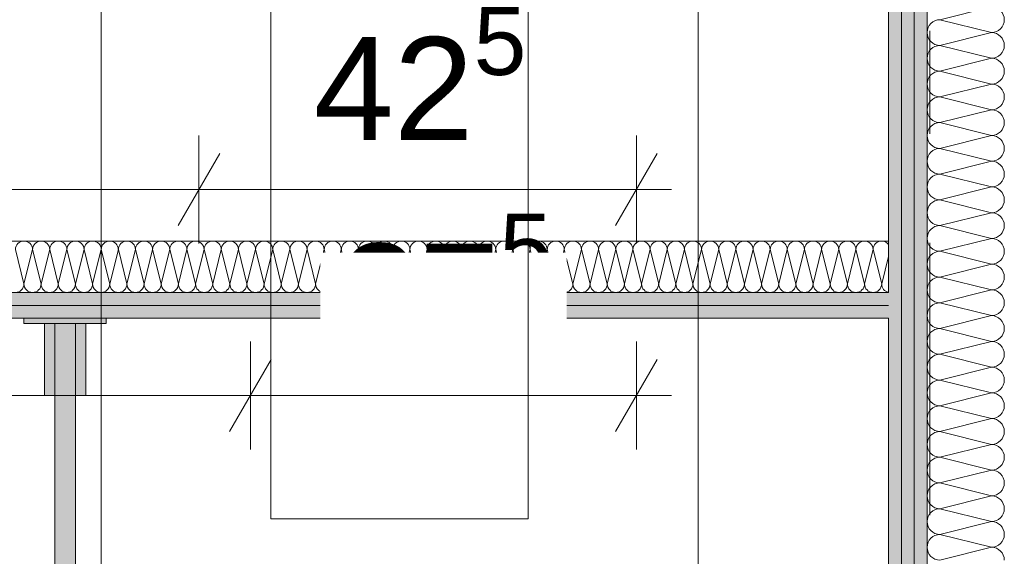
# Model space of a CAD drawing. Header units: metres. Extents: x -3.6 to 84.5, y -11 to 16.8.
# Tile 221 of 256: x 46.446 to 47.402, y 2.629 to 3.15. Entities that reach past the tile are written whole.
import ezdxf

# ---------------------------------------------------------------- set-up
doc = ezdxf.new("R2010")
doc.units = ezdxf.units.M
doc.header["$MEASUREMENT"] = 0
doc.linetypes.add('Strichlinie doppelt', pattern=[0.546806, 0.264583, -0.105833, 0.070556, -0.105833])
doc.linetypes.add('Wipeout_Contour', pattern=[1, 0, -1])
for name, color, linetype in [('154 - Bemaßung_ Beschriftung.Ausbau - Deckenspiegel', 7, 'Continuous'), ('305 - Elemente.Linie_ Schraffur - Deckenspiegel', 7, 'Continuous'), ('451 - Universal.Achsen Raster', 7, 'Continuous'), ('605 - Struktur.Wand Innen', 7, 'Continuous'), ('606 - Struktur.Wand Innen Ausbau', 7, 'Continuous'), ('702 - Einrichtung.Möbel Sanitär', 7, 'Continuous')]:
    doc.layers.add(name, color=color, linetype=linetype)
doc.styles.add('ERSTELLTER_STIL_2', font='txt')
doc.dimstyles.new('ERSTELLTER_STIL__3', dxfattribs={"dimtxt": 0.1, "dimasz": 0.0532, "dimexe": 0.18, "dimexo": 0.0625, "dimgap": 0, "dimtad": 1, "dimtih": 1, "dimtoh": 1, "dimzin": 0, "dimdsep": 46, "dimtxsty": 'ERSTELLTER_STIL_2', "dimblk": 'ARROWHEAD_2', "dimblk1": 'ARROWHEAD_2', "dimblk2": 'ARROWHEAD_2', "dimcen": 0.09, "dimse1": 1, "dimse2": 1, "dimclrd": 7, "dimclre": 7, "dimclrt": 7, "dimazin": 0, "dimtfac": 1, "dimtdec": 4, "dimtmove": 0, "dimatfit": 3, "dimfxl": 1, "dimtolj": 1, "dimtzin": 0, "dimarcsym": 0})
pattern_1 = [(45, (0, 0), (-0.01767767, 0.01767767), [0, -0.025])]

# ---------------------------------------------------------------- blocks, each defined once
blk = doc.blocks.new('*X124')
at = {"layer": '605 - Struktur.Wand Innen', "color": 7, "linetype": 'Continuous', "lineweight": 5}
for p, q in [((47.33999, 3.15), (47.38999, 3.1625)), ((47.33999, 3.15), (47.38999, 3.1375)), ((47.33999, 3.125), (47.38999, 3.1375)), ((47.33999, 3.125), (47.38999, 3.1125)), ((47.33999, 3.1), (47.38999, 3.1125)), ((47.33999, 3.1), (47.38999, 3.0875)), ((47.33999, 3.075), (47.38999, 3.0875)), ((47.33999, 3.075), (47.38999, 3.0625)), ((47.33999, 3.05), (47.38999, 3.0625)), ((47.33999, 3.05), (47.38999, 3.0375)), ((47.33999, 3.025), (47.38999, 3.0375)), ((47.33999, 3.025), (47.38999, 3.0125)), ((47.33999, 3), (47.38999, 3.0125)), ((47.33999, 3), (47.38999, 2.9875)), ((47.33999, 2.975), (47.38999, 2.9875)), ((47.33999, 2.975), (47.38999, 2.9625)), ((47.33999, 2.95), (47.38999, 2.9625)), ((47.33999, 2.95), (47.38999, 2.9375)), ((47.33999, 2.925), (47.38999, 2.9375)), ((47.33999, 2.925), (47.38999, 2.9125)), ((47.33999, 2.9), (47.38999, 2.9125)), ((47.33999, 2.9), (47.38999, 2.8875)), ((47.33999, 2.875), (47.38999, 2.8875)), ((47.33999, 2.875), (47.38999, 2.8625)), ((47.33999, 2.85), (47.38999, 2.8625)), ((47.33999, 2.85), (47.38999, 2.8375)), ((47.33999, 2.825), (47.38999, 2.8375)), ((47.33999, 2.825), (47.38999, 2.8125)), ((47.33999, 2.8), (47.38999, 2.8125)), ((47.33999, 2.8), (47.38999, 2.7875)), ((47.33999, 2.775), (47.38999, 2.7875)), ((47.33999, 2.775), (47.38999, 2.7625)), ((47.33999, 2.75), (47.38999, 2.7625)), ((47.33999, 2.75), (47.38999, 2.7375)), ((47.33999, 2.725), (47.38999, 2.7375)), ((47.33999, 2.725), (47.38999, 2.7125)), ((47.33999, 2.7), (47.38999, 2.7125)), ((47.33999, 2.7), (47.38999, 2.6875)), ((47.33999, 2.675), (47.38999, 2.6875)), ((47.33999, 2.675), (47.38999, 2.6625)), ((47.33999, 2.65), (47.38999, 2.6625)), ((47.33999, 2.65), (47.38999, 2.6375)), ((47.33999, 2.625), (47.38999, 2.6375))]:
    blk.add_line(p, q, dxfattribs=at)
for centre, start, end in [((47.38999, 3.15), 0, 90), ((47.33999, 3.1375), 90, 180), ((47.38999, 3.15), 270, 0), ((47.33999, 3.1375), 180, 270), ((47.38999, 3.125), 0, 90), ((47.33999, 3.1125), 90, 180), ((47.38999, 3.125), 270, 0), ((47.33999, 3.1125), 180, 270), ((47.38999, 3.1), 0, 90), ((47.33999, 3.0875), 90, 180), ((47.38999, 3.1), 270, 0), ((47.33999, 3.0875), 180, 270), ((47.38999, 3.075), 0, 90), ((47.33999, 3.0625), 90, 180), ((47.38999, 3.075), 270, 0), ((47.33999, 3.0625), 180, 270), ((47.38999, 3.05), 0, 90), ((47.33999, 3.0375), 90, 180), ((47.38999, 3.05), 270, 0), ((47.33999, 3.0375), 180, 270), ((47.38999, 3.025), 0, 90), ((47.33999, 3.0125), 90, 180), ((47.38999, 3.025), 270, 0), ((47.33999, 3.0125), 180, 270), ((47.38999, 3), 0, 90), ((47.33999, 2.9875), 90, 180), ((47.38999, 3), 270, 0), ((47.33999, 2.9875), 180, 270), ((47.38999, 2.975), 0, 90), ((47.33999, 2.9625), 90, 180), ((47.38999, 2.975), 270, 0), ((47.33999, 2.9625), 180, 270), ((47.38999, 2.95), 0, 90), ((47.33999, 2.9375), 90, 180), ((47.38999, 2.95), 270, 0), ((47.33999, 2.9375), 180, 270), ((47.38999, 2.925), 0, 90), ((47.33999, 2.9125), 90, 180), ((47.38999, 2.925), 270, 0), ((47.33999, 2.9125), 180, 270), ((47.38999, 2.9), 0, 90), ((47.33999, 2.8875), 90, 180), ((47.38999, 2.9), 270, 0), ((47.33999, 2.8875), 180, 270), ((47.38999, 2.875), 0, 90), ((47.33999, 2.8625), 90, 180), ((47.38999, 2.875), 270, 0), ((47.33999, 2.8625), 180, 270), ((47.38999, 2.85), 0, 90), ((47.33999, 2.8375), 90, 180), ((47.38999, 2.85), 270, 0), ((47.33999, 2.8375), 180, 270), ((47.38999, 2.825), 0, 90), ((47.33999, 2.8125), 90, 180), ((47.38999, 2.825), 270, 0), ((47.33999, 2.8125), 180, 270), ((47.38999, 2.8), 0, 90), ((47.33999, 2.7875), 90, 180), ((47.38999, 2.8), 270, 0), ((47.33999, 2.7875), 180, 270), ((47.38999, 2.775), 0, 90), ((47.33999, 2.7625), 90, 180), ((47.38999, 2.775), 270, 0), ((47.33999, 2.7625), 180, 270), ((47.38999, 2.75), 0, 90), ((47.33999, 2.7375), 90, 180), ((47.38999, 2.75), 270, 0), ((47.33999, 2.7375), 180, 270), ((47.38999, 2.725), 0, 90), ((47.33999, 2.7125), 90, 180), ((47.38999, 2.725), 270, 0), ((47.33999, 2.7125), 180, 270), ((47.38999, 2.7), 0, 90), ((47.33999, 2.6875), 90, 180), ((47.38999, 2.7), 270, 0), ((47.33999, 2.6875), 180, 270), ((47.38999, 2.675), 0, 90), ((47.33999, 2.6625), 90, 180), ((47.38999, 2.675), 270, 0), ((47.33999, 2.6625), 180, 270), ((47.38999, 2.65), 0, 90), ((47.33999, 2.6375), 90, 180), ((47.38999, 2.65), 270, 0), ((47.33999, 2.6375), 180, 270), ((47.38999, 2.625), 0, 90)]:
    blk.add_arc(centre, 0.0125, start, end, dxfattribs=at)
blk = doc.blocks.new('*X127')
at = {"layer": '606 - Struktur.Wand Innen Ausbau', "color": 7, "linetype": 'Continuous', "lineweight": 5}
for p, q in [((46.45, 2.89333), (46.44167, 2.92667)), ((46.45, 2.89333), (46.45833, 2.92667)), ((46.46667, 2.89333), (46.45833, 2.92667)), ((46.46667, 2.89333), (46.475, 2.92667)), ((46.48333, 2.89333), (46.475, 2.92667)), ((46.48333, 2.89333), (46.49167, 2.92667)), ((46.5, 2.89333), (46.49167, 2.92667)), ((46.5, 2.89333), (46.50833, 2.92667)), ((46.51667, 2.89333), (46.50833, 2.92667)), ((46.51667, 2.89333), (46.525, 2.92667)), ((46.53333, 2.89333), (46.525, 2.92667)), ((46.53333, 2.89333), (46.54167, 2.92667)), ((46.55, 2.89333), (46.54167, 2.92667)), ((46.55, 2.89333), (46.55833, 2.92667)), ((46.56667, 2.89333), (46.55833, 2.92667)), ((46.56667, 2.89333), (46.575, 2.92667)), ((46.58333, 2.89333), (46.575, 2.92667)), ((46.58333, 2.89333), (46.59167, 2.92667)), ((46.6, 2.89333), (46.59167, 2.92667)), ((46.6, 2.89333), (46.60833, 2.92667)), ((46.61667, 2.89333), (46.60833, 2.92667)), ((46.61667, 2.89333), (46.625, 2.92667)), ((46.63333, 2.89333), (46.625, 2.92667)), ((46.63333, 2.89333), (46.64167, 2.92667)), ((46.65, 2.89333), (46.64167, 2.92667)), ((46.65, 2.89333), (46.65833, 2.92667)), ((46.66667, 2.89333), (46.65833, 2.92667)), ((46.66667, 2.89333), (46.675, 2.92667)), ((46.68333, 2.89333), (46.675, 2.92667)), ((46.68333, 2.89333), (46.69167, 2.92667)), ((46.7, 2.89333), (46.69167, 2.92667)), ((46.7, 2.89333), (46.70833, 2.92667)), ((46.71667, 2.89333), (46.70833, 2.92667)), ((46.71667, 2.89333), (46.725, 2.92667)), ((46.73333, 2.89333), (46.725, 2.92667)), ((46.73333, 2.89333), (46.74167, 2.92667)), ((46.75, 2.89333), (46.74167, 2.92667)), ((46.75, 2.89333), (46.75833, 2.92667)), ((46.76667, 2.89333), (46.75833, 2.92667)), ((46.76667, 2.89333), (46.775, 2.92667)), ((46.78333, 2.89333), (46.775, 2.92667)), ((46.78333, 2.89333), (46.79167, 2.92667)), ((46.8, 2.89333), (46.79167, 2.92667)), ((46.8, 2.89333), (46.80833, 2.92667)), ((46.81667, 2.89333), (46.80833, 2.92667)), ((46.81667, 2.89333), (46.825, 2.92667)), ((46.83333, 2.89333), (46.825, 2.92667)), ((46.83333, 2.89333), (46.84167, 2.92667)), ((46.85, 2.89333), (46.84167, 2.92667)), ((46.85, 2.89333), (46.85833, 2.92667)), ((46.86667, 2.89333), (46.85833, 2.92667)), ((46.86667, 2.89333), (46.875, 2.92667)), ((46.88333, 2.89333), (46.875, 2.92667)), ((46.88333, 2.89333), (46.89167, 2.92667)), ((46.9, 2.89333), (46.89167, 2.92667)), ((46.9, 2.89333), (46.90833, 2.92667)), ((46.91667, 2.89333), (46.90833, 2.92667)), ((46.91667, 2.89333), (46.925, 2.92667)), ((46.93333, 2.89333), (46.925, 2.92667)), ((46.93333, 2.89333), (46.94167, 2.92667)), ((46.95, 2.89333), (46.94167, 2.92667)), ((46.95, 2.89333), (46.95833, 2.92667)), ((46.96667, 2.89333), (46.95833, 2.92667)), ((46.96667, 2.89333), (46.975, 2.92667)), ((46.98333, 2.89333), (46.975, 2.92667)), ((46.98333, 2.89333), (46.99167, 2.92667)), ((47, 2.89333), (46.99167, 2.92667)), ((47, 2.89333), (47.00833, 2.92667)), ((47.01667, 2.89333), (47.00833, 2.92667)), ((47.01667, 2.89333), (47.025, 2.92667)), ((47.03333, 2.89333), (47.025, 2.92667)), ((47.03333, 2.89333), (47.04167, 2.92667)), ((47.05, 2.89333), (47.04167, 2.92667)), ((47.05, 2.89333), (47.05833, 2.92667)), ((47.06667, 2.89333), (47.05833, 2.92667)), ((47.06667, 2.89333), (47.075, 2.92667)), ((47.08333, 2.89333), (47.075, 2.92667)), ((47.08333, 2.89333), (47.09167, 2.92667)), ((47.1, 2.89333), (47.09167, 2.92667)), ((47.1, 2.89333), (47.10833, 2.92667)), ((47.11667, 2.89333), (47.10833, 2.92667)), ((47.11667, 2.89333), (47.125, 2.92667)), ((47.13333, 2.89333), (47.125, 2.92667)), ((47.13333, 2.89333), (47.14167, 2.92667)), ((47.15, 2.89333), (47.14167, 2.92667)), ((47.15, 2.89333), (47.15833, 2.92667)), ((47.16667, 2.89333), (47.15833, 2.92667)), ((47.16667, 2.89333), (47.175, 2.92667)), ((47.18333, 2.89333), (47.175, 2.92667)), ((47.18333, 2.89333), (47.19167, 2.92667)), ((47.2, 2.89333), (47.19167, 2.92667)), ((47.2, 2.89333), (47.20833, 2.92667)), ((47.21667, 2.89333), (47.20833, 2.92667)), ((47.21667, 2.89333), (47.225, 2.92667)), ((47.23333, 2.89333), (47.225, 2.92667)), ((47.23333, 2.89333), (47.24167, 2.92667)), ((47.25, 2.89333), (47.24167, 2.92667)), ((47.25, 2.89333), (47.25833, 2.92667)), ((47.26667, 2.89333), (47.25833, 2.92667)), ((47.26667, 2.89333), (47.275, 2.92667)), ((47.28333, 2.89333), (47.275, 2.92667)), ((47.28333, 2.89333), (47.28999, 2.91996))]:
    blk.add_line(p, q, dxfattribs=at)
for centre, start, end in [((46.45, 2.92667), 90.00001, 180.00001), ((46.45, 2.92667), 0.00001, 90.00001), ((46.46667, 2.92667), 90.00001, 180.00001), ((46.46667, 2.92667), 0.00001, 90.00001), ((46.48333, 2.92667), 90.00001, 180.00001), ((46.48333, 2.92667), 0.00001, 90.00001), ((46.5, 2.92667), 90.00001, 180.00001), ((46.5, 2.92667), 0.00001, 90.00001), ((46.51667, 2.92667), 90.00001, 180.00001), ((46.51667, 2.92667), 0.00001, 90.00001), ((46.53333, 2.92667), 90.00001, 180.00001), ((46.53333, 2.92667), 0.00001, 90.00001), ((46.55, 2.92667), 90.00001, 180.00001), ((46.55, 2.92667), 0.00001, 90.00001), ((46.56667, 2.92667), 90.00001, 180.00001), ((46.56667, 2.92667), 0.00001, 90.00001), ((46.58333, 2.92667), 90.00001, 180.00001), ((46.58333, 2.92667), 0.00001, 90.00001), ((46.6, 2.92667), 90.00001, 180.00001), ((46.6, 2.92667), 0.00001, 90.00001), ((46.61667, 2.92667), 90.00001, 180.00001), ((46.61667, 2.92667), 0.00001, 90.00001), ((46.63333, 2.92667), 90.00001, 180.00001), ((46.63333, 2.92667), 0.00001, 90.00001), ((46.65, 2.92667), 90.00001, 180.00001), ((46.65, 2.92667), 0.00001, 90.00001), ((46.66667, 2.92667), 90.00001, 180.00001), ((46.66667, 2.92667), 0.00001, 90.00001), ((46.68333, 2.92667), 90.00001, 180.00001), ((46.68333, 2.92667), 0.00001, 90.00001), ((46.7, 2.92667), 90.00001, 180.00001), ((46.7, 2.92667), 0.00001, 90.00001), ((46.71667, 2.92667), 90.00001, 180.00001), ((46.71667, 2.92667), 0.00001, 90.00001), ((46.73333, 2.92667), 90.00001, 180.00001), ((46.73333, 2.92667), 0.00001, 90.00001), ((46.75, 2.92667), 90.00001, 180.00001), ((46.75, 2.92667), 0.00001, 90.00001), ((46.76667, 2.92667), 90.00001, 180.00001), ((46.76667, 2.92667), 0.00001, 90.00001), ((46.78333, 2.92667), 90.00001, 180.00001), ((46.78333, 2.92667), 0.00001, 90.00001), ((46.8, 2.92667), 90.00001, 180.00001), ((46.8, 2.92667), 0.00001, 90.00001), ((46.81667, 2.92667), 90.00001, 180.00001), ((46.81667, 2.92667), 0.00001, 90.00001), ((46.83333, 2.92667), 90.00001, 180.00001), ((46.83333, 2.92667), 0.00001, 90.00001), ((46.85, 2.92667), 90.00001, 180.00001), ((46.85, 2.92667), 0.00001, 90.00001), ((46.86667, 2.92667), 90.00001, 180.00001), ((46.86667, 2.92667), 0.00001, 90.00001), ((46.88333, 2.92667), 90.00001, 180.00001), ((46.88333, 2.92667), 0.00001, 90.00001), ((46.9, 2.92667), 90.00001, 180.00001), ((46.9, 2.92667), 0.00001, 90.00001), ((46.91667, 2.92667), 90.00001, 180.00001), ((46.91667, 2.92667), 0.00001, 90.00001), ((46.93333, 2.92667), 90.00001, 180.00001), ((46.93333, 2.92667), 0.00001, 90.00001), ((46.95, 2.92667), 90.00001, 180.00001), ((46.95, 2.92667), 0.00001, 90.00001), ((46.96667, 2.92667), 90.00001, 180.00001), ((46.96667, 2.92667), 0.00001, 90.00001), ((46.98333, 2.92667), 90.00001, 180.00001), ((46.98333, 2.92667), 0.00001, 90.00001), ((47, 2.92667), 90.00001, 180.00001), ((47, 2.92667), 0.00001, 90.00001), ((47.01667, 2.92667), 90.00001, 180.00001), ((47.01667, 2.92667), 0.00001, 90.00001), ((47.03333, 2.92667), 90.00001, 180.00001), ((47.03333, 2.92667), 0.00001, 90.00001), ((47.05, 2.92667), 90.00001, 180.00001), ((47.05, 2.92667), 0.00001, 90.00001), ((47.06667, 2.92667), 90.00001, 180.00001), ((47.06667, 2.92667), 0.00001, 90.00001), ((47.08333, 2.92667), 90.00001, 180.00001), ((47.08333, 2.92667), 0.00001, 90.00001), ((47.1, 2.92667), 90.00001, 180.00001), ((47.1, 2.92667), 0.00001, 90.00001), ((47.11667, 2.92667), 90.00001, 180.00001), ((47.11667, 2.92667), 0.00001, 90.00001), ((47.13333, 2.92667), 90.00001, 180.00001), ((47.13333, 2.92667), 0.00001, 90.00001), ((47.15, 2.92667), 90.00001, 180.00001), ((47.15, 2.92667), 0.00001, 90.00001), ((47.16667, 2.92667), 90.00001, 180.00001), ((47.16667, 2.92667), 0.00001, 90.00001), ((47.18333, 2.92667), 90.00001, 180.00001), ((47.18333, 2.92667), 0.00001, 90.00001), ((47.2, 2.92667), 90.00001, 180.00001), ((47.2, 2.92667), 0.00001, 90.00001), ((47.21667, 2.92667), 90.00001, 180.00001), ((47.21667, 2.92667), 0.00001, 90.00001), ((47.23333, 2.92667), 90.00001, 180.00001), ((47.23333, 2.92667), 0.00001, 90.00001), ((47.25, 2.92667), 90.00001, 180.00001), ((47.25, 2.92667), 0.00001, 90.00001), ((47.26667, 2.92667), 90.00001, 180.00001), ((47.26667, 2.92667), 0.00001, 90.00001), ((47.28333, 2.92667), 90.00001, 180.00001), ((47.28333, 2.92667), 36.98976, 90.00001), ((46.44167, 2.89333), 270.00001, 0.00001), ((46.45833, 2.89333), 180.00001, 270.00001), ((46.45833, 2.89333), 270.00001, 0.00001), ((46.475, 2.89333), 180.00001, 270.00001), ((46.475, 2.89333), 270.00001, 0.00001), ((46.49167, 2.89333), 180.00001, 270.00001), ((46.49167, 2.89333), 270.00001, 0.00001), ((46.50833, 2.89333), 180.00001, 270.00001), ((46.50833, 2.89333), 270.00001, 0.00001), ((46.525, 2.89333), 180.00001, 270.00001), ((46.525, 2.89333), 270.00001, 0.00001), ((46.54167, 2.89333), 180.00001, 270.00001), ((46.54167, 2.89333), 270.00001, 0.00001), ((46.55833, 2.89333), 180.00001, 270.00001), ((46.55833, 2.89333), 270.00001, 0.00001), ((46.575, 2.89333), 180.00001, 270.00001), ((46.575, 2.89333), 270.00001, 0.00001), ((46.59167, 2.89333), 180.00001, 270.00001), ((46.59167, 2.89333), 270.00001, 0.00001), ((46.60833, 2.89333), 180.00001, 270.00001), ((46.60833, 2.89333), 270.00001, 0.00001), ((46.625, 2.89333), 180.00001, 270.00001), ((46.625, 2.89333), 270.00001, 0.00001), ((46.64167, 2.89333), 180.00001, 270.00001), ((46.64167, 2.89333), 270.00001, 0.00001), ((46.65833, 2.89333), 180.00001, 270.00001), ((46.65833, 2.89333), 270.00001, 0.00001), ((46.675, 2.89333), 180.00001, 270.00001), ((46.675, 2.89333), 270.00001, 0.00001), ((46.69167, 2.89333), 180.00001, 270.00001), ((46.69167, 2.89333), 270.00001, 0.00001), ((46.70833, 2.89333), 180.00001, 270.00001), ((46.70833, 2.89333), 270.00001, 0.00001), ((46.725, 2.89333), 180.00001, 270.00001), ((46.725, 2.89333), 270.00001, 0.00001), ((46.74167, 2.89333), 180.00001, 270.00001), ((46.74167, 2.89333), 270.00001, 0.00001), ((46.75833, 2.89333), 180.00001, 270.00001), ((46.75833, 2.89333), 270.00001, 0.00001), ((46.775, 2.89333), 180.00001, 270.00001), ((46.775, 2.89333), 270.00001, 0.00001), ((46.79167, 2.89333), 180.00001, 270.00001), ((46.79167, 2.89333), 270.00001, 0.00001), ((46.80833, 2.89333), 180.00001, 270.00001), ((46.80833, 2.89333), 270.00001, 0.00001), ((46.825, 2.89333), 180.00001, 270.00001), ((46.825, 2.89333), 270.00001, 0.00001), ((46.84167, 2.89333), 180.00001, 270.00001), ((46.84167, 2.89333), 270.00001, 0.00001), ((46.85833, 2.89333), 180.00001, 270.00001), ((46.85833, 2.89333), 270.00001, 0.00001), ((46.875, 2.89333), 180.00001, 270.00001), ((46.875, 2.89333), 270.00001, 0.00001), ((46.89167, 2.89333), 180.00001, 270.00001), ((46.89167, 2.89333), 270.00001, 0.00001), ((46.90833, 2.89333), 180.00001, 270.00001), ((46.90833, 2.89333), 270.00001, 0.00001), ((46.925, 2.89333), 180.00001, 270.00001), ((46.925, 2.89333), 270.00001, 0.00001), ((46.94167, 2.89333), 180.00001, 270.00001), ((46.94167, 2.89333), 270.00001, 0.00001), ((46.95833, 2.89333), 180.00001, 270.00001), ((46.95833, 2.89333), 270.00001, 0.00001), ((46.975, 2.89333), 180.00001, 270.00001), ((46.975, 2.89333), 270.00001, 0.00001), ((46.99167, 2.89333), 180.00001, 270.00001), ((46.99167, 2.89333), 270.00001, 0.00001), ((47.00833, 2.89333), 180.00001, 270.00001), ((47.00833, 2.89333), 270.00001, 0.00001), ((47.025, 2.89333), 180.00001, 270.00001), ((47.025, 2.89333), 270.00001, 0.00001), ((47.04167, 2.89333), 180.00001, 270.00001), ((47.04167, 2.89333), 270.00001, 0.00001), ((47.05833, 2.89333), 180.00001, 270.00001), ((47.05833, 2.89333), 270.00001, 0.00001), ((47.075, 2.89333), 180.00001, 270.00001), ((47.075, 2.89333), 270.00001, 0.00001), ((47.09167, 2.89333), 180.00001, 270.00001), ((47.09167, 2.89333), 270.00001, 0.00001), ((47.10833, 2.89333), 180.00001, 270.00001), ((47.10833, 2.89333), 270.00001, 0.00001), ((47.125, 2.89333), 180.00001, 270.00001), ((47.125, 2.89333), 270.00001, 0.00001), ((47.14167, 2.89333), 180.00001, 270.00001), ((47.14167, 2.89333), 270.00001, 0.00001), ((47.15833, 2.89333), 180.00001, 270.00001), ((47.15833, 2.89333), 270.00001, 0.00001), ((47.175, 2.89333), 180.00001, 270.00001), ((47.175, 2.89333), 270.00001, 0.00001), ((47.19167, 2.89333), 180.00001, 270.00001), ((47.19167, 2.89333), 270.00001, 0.00001), ((47.20833, 2.89333), 180.00001, 270.00001), ((47.20833, 2.89333), 270.00001, 0.00001), ((47.225, 2.89333), 180.00001, 270.00001), ((47.225, 2.89333), 270.00001, 0.00001), ((47.24167, 2.89333), 180.00001, 270.00001), ((47.24167, 2.89333), 270.00001, 0.00001), ((47.25833, 2.89333), 180.00001, 270.00001), ((47.25833, 2.89333), 270.00001, 0.00001), ((47.275, 2.89333), 180.00001, 270.00001), ((47.275, 2.89333), 270.00001, 0.00001), ((47.29167, 2.89333), 180.00001, 258.38948)]:
    blk.add_arc(centre, 0.00833, start, end, dxfattribs=at)
blk = doc.blocks.new('*D198')
at = {"layer": '154 - Bemaßung_ Beschriftung.Ausbau - Deckenspiegel', "color": 7, "linetype": 'Continuous', "lineweight": 5}
for p, q in [((46.01999, 2.9325), (46.01999, 3.0375)), ((46.61999, 2.9325), (46.61999, 3.0375)), ((46.0402, 3.02), (45.99978, 2.95)), ((46.6402, 3.02), (46.59978, 2.95)), ((46.01999, 2.985), (46.61999, 2.985))]:
    blk.add_line(p, q, dxfattribs=at)
at = {"layer": '154 - Bemaßung_ Beschriftung.Ausbau - Deckenspiegel', "color": 7, "lineweight": 5, "insert": (46.2441, 3.005), "char_height": 0.1, "attachment_point": 7, "style": 'ERSTELLTER_STIL_2'}
blk.add_mtext('\\A1;{\\pql;\\fArial|b0|i0|c0|p38;60}', dxfattribs=at)
blk = doc.blocks.new('ARROWHEAD_2')
at = {"color": 0, "linetype": 'Continuous', "lineweight": 0}
for p, q in [((-0.378, -0.655), (0.378, 0.655)), ((0, 0), (-1, 0))]:
    blk.add_line(p, q, dxfattribs=at)
blk = doc.blocks.new('*D199')
at = {"layer": '154 - Bemaßung_ Beschriftung.Ausbau - Deckenspiegel', "color": 7, "linetype": 'Continuous', "lineweight": 5}
for p, q in [((46.61999, 2.9325), (46.61999, 3.0375)), ((47.04499, 2.9325), (47.04499, 3.0375)), ((46.6402, 3.02), (46.59978, 2.95)), ((47.02478, 2.95), (47.0652, 3.02)), ((46.61999, 2.985), (47.04499, 2.985)), ((47.04499, 2.985), (47.07922, 2.985))]:
    blk.add_line(p, q, dxfattribs=at)
at = {"layer": '154 - Bemaßung_ Beschriftung.Ausbau - Deckenspiegel', "color": 7, "lineweight": 5, "insert": (46.73156, 3.00391), "char_height": 0.1, "attachment_point": 7, "style": 'ERSTELLTER_STIL_2'}
blk.add_mtext('\\A1;{\\pql;\\fArial|b0|i0|c0|p38;42\\fArial|b0|i0|c0|p38;\\A1{\\H.66x;\\S5^  ;}}', dxfattribs=at)
blk = doc.blocks.new('*D313')
at = {"layer": '154 - Bemaßung_ Beschriftung.Ausbau - Deckenspiegel', "color": 7, "linetype": 'Continuous', "lineweight": 5}
for p, q in [((45.71999, 2.7325), (45.71999, 2.8375)), ((46.66999, 2.7325), (46.66999, 2.8375)), ((45.7402, 2.82), (45.69978, 2.75)), ((46.6902, 2.82), (46.64978, 2.75)), ((45.71999, 2.785), (46.66999, 2.785))]:
    blk.add_line(p, q, dxfattribs=at)
at = {"color": 254, "linetype": 'Wipeout_Contour', "lineweight": 0, "ltscale": 185.143091}
blk.add_wipeout([(46.10035, 2.78625), (46.28962, 2.78625), (46.28962, 2.92375), (46.10035, 2.92375)], dxfattribs=at).dxf.layer = '154 - Bemaßung_ Beschriftung.Ausbau - Deckenspiegel'
at = {"layer": '154 - Bemaßung_ Beschriftung.Ausbau - Deckenspiegel', "color": 7, "lineweight": 5, "insert": (46.1191, 2.805), "char_height": 0.1, "attachment_point": 7, "style": 'ERSTELLTER_STIL_2'}
blk.add_mtext('\\A1;{\\pql;\\fArial|b0|i0|c0|p38;95}', dxfattribs=at)
blk = doc.blocks.new('*D314')
at = {"layer": '154 - Bemaßung_ Beschriftung.Ausbau - Deckenspiegel', "color": 7, "linetype": 'Continuous', "lineweight": 5}
for p, q in [((46.66999, 2.7325), (46.66999, 2.8375)), ((47.04499, 2.7325), (47.04499, 2.8375)), ((46.6902, 2.82), (46.64978, 2.75)), ((47.02478, 2.75), (47.0652, 2.82)), ((46.66999, 2.785), (47.04499, 2.785)), ((47.04499, 2.785), (47.07922, 2.785))]:
    blk.add_line(p, q, dxfattribs=at)
at = {"layer": '154 - Bemaßung_ Beschriftung.Ausbau - Deckenspiegel', "color": 7, "lineweight": 5, "insert": (46.75656, 2.80329), "char_height": 0.1, "attachment_point": 7, "style": 'ERSTELLTER_STIL_2'}
blk.add_mtext('\\A1;{\\pql;\\fArial|b0|i0|c0|p38;37\\fArial|b0|i0|c0|p38;\\A1{\\H.66x;\\S5^  ;}}', dxfattribs=at)
at = {"color": 254, "linetype": 'Wipeout_Contour', "lineweight": 0, "ltscale": 187.787908}
blk.add_wipeout([(46.73781, 2.78625), (46.97717, 2.78625), (46.97717, 2.92375), (46.73781, 2.92375)], dxfattribs=at).dxf.layer = '154 - Bemaßung_ Beschriftung.Ausbau - Deckenspiegel'

msp = doc.modelspace()

# ---------------------------------------------------------------- hatches: boundary and pattern name
at = {"layer": '605 - Struktur.Wand Innen', "linetype": 'Continuous', "lineweight": 0, "true_color": 0x000000}
h = msp.add_hatch(dxfattribs=at)
h.set_pattern_fill('Gips_0001', color=18, style=0, pattern_type=2)
h.set_pattern_definition(pattern_1)
h.paths.add_polyline_path([(47.28999, 1.97998), (47.30249, 1.97998), (47.30249, 5.18998), (47.28999, 5.18998)])
h = msp.add_hatch(dxfattribs=at)
h.set_pattern_fill('Gips_0001', color=18, style=0, pattern_type=2)
h.set_pattern_definition(pattern_1)
h.paths.add_polyline_path([(47.30249, 5.18998), (47.30249, 1.97998), (47.31499, 1.97998), (47.31499, 5.18998)])
h = msp.add_hatch(dxfattribs=at)
h.set_pattern_fill('Gips_0001', color=18, style=0, pattern_type=2)
h.set_pattern_definition(pattern_1)
h.paths.add_polyline_path([(47.31499, 5.18998), (47.31499, 1.97998), (47.32749, 1.97998), (47.32749, 5.18998)])
at = {"layer": '606 - Struktur.Wand Innen Ausbau', "linetype": 'Continuous', "lineweight": 0, "true_color": 0x000000}
h = msp.add_hatch(dxfattribs=at)
h.set_pattern_fill('Gips_0001', color=18, style=0, pattern_type=2)
h.set_pattern_definition(pattern_1)
h.paths.add_polyline_path([(44.77749, 2.8725), (47.28999, 2.8725), (47.28999, 2.885), (44.77749, 2.885)])
h = msp.add_hatch(dxfattribs=at)
h.set_pattern_fill('Gips_0001', color=18, style=0, pattern_type=2)
h.set_pattern_definition(pattern_1)
h.paths.add_polyline_path([(44.78999, 2.86), (47.28999, 2.86), (47.28999, 2.8725), (44.78999, 2.8725)])
at = {"layer": '702 - Einrichtung.Möbel Sanitär', "linetype": 'Continuous', "lineweight": 0, "true_color": 0x3a3a3a}
for points in [[(46.52999, 2.855), (46.52999, 2.86), (46.44999, 2.86), (46.44999, 2.855)], [(46.50999, 2.855), (46.46999, 2.855), (46.46999, 2.785), (46.50999, 2.785)], [(46.49999, 2.855), (46.47999, 2.855), (46.47999, 2.02, 1), (46.49999, 2.02)]]:
    msp.add_hatch(color=250, dxfattribs=at).paths.add_polyline_path(points)

# ---------------------------------------------------------------- linework, layer by layer
at = {"layer": '305 - Elemente.Linie_ Schraffur - Deckenspiegel', "color": 7, "linetype": 'Continuous', "lineweight": 9}
msp.add_line((46.69, 2.665), (46.94, 2.665), dxfattribs=at)
at = {"layer": '451 - Universal.Achsen Raster', "color": 160, "linetype": 'Strichlinie doppelt', "lineweight": 9, "true_color": 0x3232ff}
msp.add_line((47.32999, -10.585), (47.32999, 16.355), dxfattribs=at)
at = {"layer": '605 - Struktur.Wand Innen', "color": 7, "linetype": 'Continuous', "lineweight": 5}
for p, q in [((47.30249, 5.18998), (47.30249, 1.97998)), ((47.31499, 5.18998), (47.31499, 1.97998)), ((47.32749, 5.18998), (47.32749, 1.97998))]:
    msp.add_line(p, q, dxfattribs=at)
at = {"layer": '605 - Struktur.Wand Innen', "color": 7, "linetype": 'Continuous', "lineweight": 5, "flags": 128}
for points in [[(47.28999, 3.21), (47.28999, 2.885)], [(47.28999, 2.86), (47.28999, 1.97998)]]:
    msp.add_lwpolyline(points, dxfattribs=at)
at = {"layer": '606 - Struktur.Wand Innen Ausbau', "color": 7, "linetype": 'Continuous', "lineweight": 5}
for p, q in [((44.76499, 2.885), (47.28999, 2.885)), ((44.77749, 2.8725), (47.28999, 2.8725))]:
    msp.add_line(p, q, dxfattribs=at)
at = {"layer": '606 - Struktur.Wand Innen Ausbau', "color": 7, "linetype": 'Continuous', "lineweight": 5, "flags": 128}
for points in [[(47.28999, 2.935), (44.71499, 2.935)], [(47.28999, 2.885), (47.28999, 2.935)], [(44.78999, 2.86), (47.28999, 2.86)]]:
    msp.add_lwpolyline(points, dxfattribs=at)
at = {"layer": '702 - Einrichtung.Möbel Sanitär', "color": 7, "linetype": 'Continuous', "lineweight": 18, "true_color": 0xebebeb, "flags": 128}
for points in [[(46.52999, 2.855), (46.44999, 2.855), (46.44999, 2.86), (46.52999, 2.86)], [(46.50999, 2.855), (46.50999, 2.785), (46.46999, 2.785), (46.46999, 2.855)]]:
    msp.add_lwpolyline(points, close=True, dxfattribs=at)
msp.add_lwpolyline([(46.49999, 2.855), (46.47999, 2.855), (46.47999, 2.02, 1), (46.49999, 2.02)], format="xyb", close=True, dxfattribs=at)

# ---------------------------------------------------------------- block references
at = {"layer": '605 - Struktur.Wand Innen', "color": 7, "lineweight": 18}
msp.add_blockref('*X124', (0, 0), dxfattribs=at)
at = {"layer": '606 - Struktur.Wand Innen Ausbau', "color": 7, "lineweight": 18}
msp.add_blockref('*X127', (0, 0), dxfattribs=at)

# ---------------------------------------------------------------- dimensions: what is measured, and where the dimension line sits
at = {"layer": '154 - Bemaßung_ Beschriftung.Ausbau - Deckenspiegel', "color": 7, "linetype": 'Continuous', "lineweight": 5}
for base, p1, p2, picture, middle in [((47.0449889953, 2.9850001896), (46.6199889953, 3.2350001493), (47.0449889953, 3.2350001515), '*D199', (46.9428552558, 3.0550001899)), ((46.61999, 2.985), (46.01999, 3.235), (46.61999, 3.235), '*D198', (46.32034, 3.055))]:
    dim = msp.add_linear_dim(base=base, p1=p1, p2=p2, dimstyle='ERSTELLTER_STIL__3', dxfattribs=at)
    dim.commit()
    dim.dimension.update_dxf_attribs({"geometry": picture, "text_midpoint": middle, "dimtype": 160})

# ---------------------------------------------------------------- next in the draw order: dimensions: what is measured, and where the dimension line sits
dim = msp.add_linear_dim(base=(46.66999, 2.785), p1=(45.71999, 3.575), p2=(46.66999, 3.575), dimstyle='ERSTELLTER_STIL__3', dxfattribs=at)
dim.commit()
dim.dimension.update_dxf_attribs({"geometry": '*D313', "text_midpoint": (46.19534, 2.855), "dimtype": 160})

# ---------------------------------------------------------------- next in the draw order: linework, layer by layer
at = {"layer": '305 - Elemente.Linie_ Schraffur - Deckenspiegel', "color": 7, "linetype": 'Continuous', "lineweight": 9}
msp.add_line((46.525, 5.31), (46.525, 0.645), dxfattribs=at)

# ---------------------------------------------------------------- next in the draw order: dimensions: what is measured, and where the dimension line sits
at = {"layer": '154 - Bemaßung_ Beschriftung.Ausbau - Deckenspiegel', "color": 7, "linetype": 'Continuous', "lineweight": 5}
dim = msp.add_linear_dim(base=(47.0449889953, 2.7850001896), p1=(46.6699889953, 3.575000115), p2=(47.0449889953, 3.2350001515), dimstyle='ERSTELLTER_STIL__3', dxfattribs=at)
dim.commit()
dim.dimension.update_dxf_attribs({"geometry": '*D314', "text_midpoint": (46.9678552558, 2.8550001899), "dimtype": 160})

# ---------------------------------------------------------------- next in the draw order: linework, layer by layer
at = {"layer": '305 - Elemente.Linie_ Schraffur - Deckenspiegel', "color": 7, "linetype": 'Continuous', "lineweight": 9}
for p, q in [((47.105, 5.31), (47.105, 0.645)), ((46.69, 3.245), (46.69, 2.665)), ((46.94, 2.665), (46.94, 3.245))]:
    msp.add_line(p, q, dxfattribs=at)

doc.saveas('drawing.dxf')
